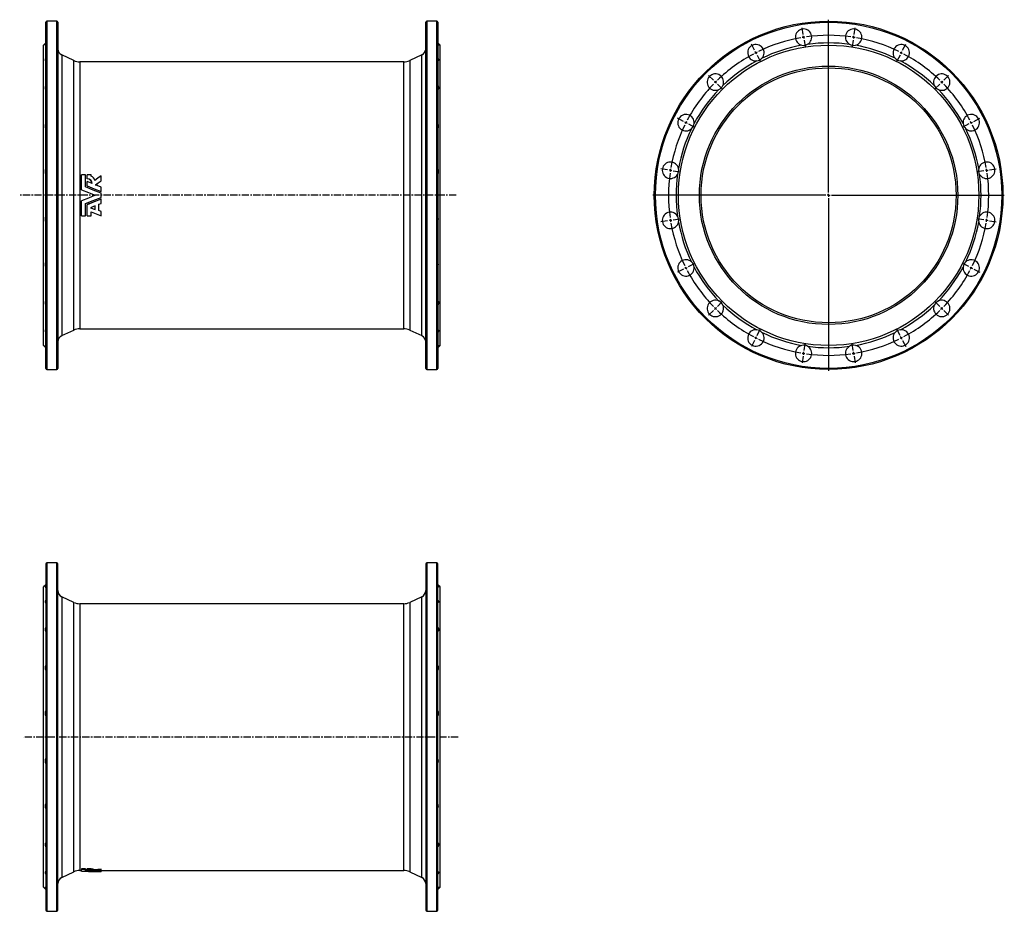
# Model space of a CAD drawing. Extents: x -296 to 1441, y -369 to 1205.
import ezdxf

# ---------------------------------------------------------------- set-up
doc = ezdxf.new("R2010")
doc.units = 0
doc.linetypes.add('CENTERX2', pattern=[20.32, 12.7, -2.54, 2.54, -2.54])
doc.layers.get('0').update_dxf_attribs({"linetype": 'CONTINUOUS'})
doc.layers.add('FORMAT', color=7, linetype='CONTINUOUS')

# ---------------------------------------------------------------- blocks, each defined once
blk = doc.blocks.new('SW_CENTERMARKSYMBOL_0')
at = {"layer": 'FORMAT', "color": 0}
for p, q in [((0, 5), (0, 310)), ((-5, 0), (-310, 0)), ((0, 0), (-2.5, 0)), ((0, 0), (0, 2.5)), ((0, 0), (0, -2.5)), ((0, 0), (2.5, 0)), ((5, 0), (310, 0)), ((0, -5), (0, -310))]:
    blk.add_line(p, q, dxfattribs=at)
blk = doc.blocks.new('SW_CENTERMARKSYMBOL_1')
at = {"layer": 'FORMAT', "color": 0}
for p, q in [((206.7, 155.7), (204.9, 167.6)), ((296.7, 155.7), (298.6, 167.6)), ((207.5, 150.8), (207.1, 153.2)), ((207.5, 150.8), (207.9, 148.3)), ((208.3, 145.8), (210.2, 134)), ((251.7, -123.3), (251.7, 153.3)), ((295.1, 145.8), (293.2, 134)), ((295.9, 150.8), (295.5, 148.3)), ((295.9, 150.8), (296.3, 153.2)), ((121.2, 127.9), (115.7, 138.6)), ((123.5, 123.5), (122.3, 125.7)), ((123.5, 123.5), (124.6, 121.2)), ((380, 123.5), (378.8, 121.2)), ((380, 123.5), (381.1, 125.7)), ((382.2, 127.9), (387.7, 138.6)), ((125.7, 119), (131.2, 108.3)), ((377.7, 119), (372.2, 108.3)), ((48.4, 75), (39.9, 83.5)), ((52, 71.5), (50.2, 73.3)), ((52, 71.5), (53.7, 69.7)), ((451.5, 71.5), (449.7, 69.7)), ((451.5, 71.5), (453.2, 73.3)), ((455, 75), (463.5, 83.5)), ((55.5, 68), (64, 59.5)), ((447.9, 68), (439.4, 59.5)), ((-4.5, 2.3), (-15.1, 7.7)), ((0, 0), (-2.2, 1.1)), ((0, 0), (2.2, -1.1)), ((503.4, 0), (501.2, -1.1)), ((503.4, 0), (505.6, 1.1)), ((507.9, 2.3), (518.6, 7.7)), ((4.5, -2.3), (15.1, -7.7)), ((499, -2.3), (488.3, -7.7)), ((-32.3, -83.3), (-44.1, -81.4)), ((-27.3, -84.1), (-29.8, -83.7)), ((-27.3, -84.1), (-24.8, -84.5)), ((-22.4, -84.8), (-10.5, -86.7)), ((525.8, -84.8), (513.9, -86.7)), ((530.7, -84.1), (528.3, -84.5)), ((530.7, -84.1), (533.2, -83.7)), ((535.7, -83.3), (547.5, -81.4)), ((246.7, -128.3), (-29.8, -128.3)), ((251.7, -128.3), (249.2, -128.3)), ((251.7, -128.3), (251.7, -125.8)), ((251.7, -128.3), (251.7, -130.8)), ((251.7, -128.3), (254.2, -128.3)), ((251.7, -133.3), (251.7, -409.8)), ((256.7, -128.3), (533.2, -128.3)), ((-32.3, -173.2), (-44.1, -175.1)), ((-27.3, -172.4), (-29.8, -172.8)), ((-27.3, -172.4), (-24.8, -172.1)), ((-22.4, -171.7), (-10.5, -169.8)), ((525.8, -171.7), (513.9, -169.8)), ((530.7, -172.4), (528.3, -172.1)), ((530.7, -172.4), (533.2, -172.8)), ((535.7, -173.2), (547.5, -175.1)), ((-4.5, -258.8), (-15.1, -264.2)), ((0, -256.5), (-2.2, -257.6)), ((0, -256.5), (2.2, -255.4)), ((4.5, -254.2), (15.1, -248.8)), ((499, -254.2), (488.3, -248.8)), ((503.4, -256.5), (501.2, -255.4)), ((503.4, -256.5), (505.6, -257.6)), ((507.9, -258.8), (518.6, -264.2)), ((52, -328), (50.2, -329.8)), ((52, -328), (53.7, -326.2)), ((55.5, -324.5), (64, -316)), ((447.9, -324.5), (439.4, -316)), ((451.5, -328), (449.7, -326.2)), ((451.5, -328), (453.2, -329.8)), ((48.4, -331.5), (39.9, -340)), ((455, -331.5), (463.5, -340)), ((123.5, -380), (122.3, -382.2)), ((123.5, -380), (124.6, -377.7)), ((125.7, -375.5), (131.2, -364.8)), ((377.7, -375.5), (372.2, -364.8)), ((380, -380), (378.8, -377.7)), ((380, -380), (381.1, -382.2)), ((121.2, -384.4), (115.7, -395.1)), ((208.3, -402.3), (210.2, -390.5)), ((295.1, -402.3), (293.2, -390.5)), ((382.2, -384.4), (387.7, -395.1)), ((206.7, -412.2), (204.9, -424.1)), ((207.5, -407.3), (207.1, -409.7)), ((207.5, -407.3), (207.9, -404.8)), ((295.9, -407.3), (295.5, -404.8)), ((295.9, -407.3), (296.3, -409.7)), ((296.7, -412.2), (298.6, -424.1))]:
    blk.add_line(p, q, dxfattribs=at)
for start, end in [(100.0141, 115.9859), (99, 99.507), (98.493, 99), (82.0141, 97.9859), (81, 81.507), (80.493, 81), (64.0141, 79.9859), (117, 117.507), (116.493, 117), (63, 63.507), (62.493, 63), (118.0141, 133.9859), (46.0141, 61.9859), (135, 135.507), (134.493, 135), (45, 45.507), (44.493, 45), (136.0141, 151.9859), (28.0141, 43.9859), (153, 153.507), (152.493, 153), (27, 27.507), (26.493, 27), (154.0141, 169.9859), (10.0141, 25.9859), (171, 171.507), (170.493, 171), (9, 9.507), (8.493, 9), (172.0141, 187.9859), (352.0141, 7.9859), (188.493, 189), (189, 189.507), (350.493, 351), (351, 351.507), (190.0141, 205.9859), (334.0141, 349.9859), (206.493, 207), (207, 207.507), (332.493, 333), (333, 333.507), (208.0141, 223.9859), (316.0141, 331.9859), (224.493, 225), (225, 225.507), (314.493, 315), (315, 315.507), (226.0141, 241.9859), (298.0141, 313.9859), (242.493, 243), (243, 243.507), (296.493, 297), (297, 297.507), (244.0141, 259.9859), (280.0141, 295.9859), (260.493, 261), (261, 261.507), (262.0141, 277.9859), (278.493, 279), (279, 279.507)]:
    blk.add_arc((251.7, -128.3), 282.5, start, end, dxfattribs=at)

msp = doc.modelspace()

# ---------------------------------------------------------------- linework, layer by layer
at = {"color": 7, "linetype": 'CONTINUOUS'}
for p, q in [((-249.8, 589.1), (-249.8, 1200.1)), ((-230.3, 1202.1), (-247.8, 1202.1)), ((-228.3, 1200.1), (-228.3, 894.6)), ((420.7, 589.1), (420.7, 1200.1)), ((440.2, 1202.1), (422.7, 1202.1)), ((442.2, 1200.1), (442.2, 894.6)), ((-249.8, 1163.6), (-253.8, 1159.6)), ((-253.8, 894.6), (-253.8, 1159.6)), ((446.2, 1159.6), (442.2, 1163.6)), ((446.2, 894.6), (446.2, 1159.6)), ((-200.1, 1132.5), (-221.3, 1142.4)), ((381.9, 1130.1), (-189.5, 1130.1)), ((413.8, 1142.4), (392.5, 1132.5)), ((-186.5, 904.5), (-186.5, 930.7)), ((-179.4, 930.7), (-186.5, 930.7)), ((-179.4, 909.4), (-179.4, 930.7)), ((-169.8, 930.7), (-176.6, 930.7)), ((-176.6, 923.9), (-176.6, 930.7)), ((-176.6, 923.9), (-176.6, 923.7)), ((-169.8, 928.7), (-169.8, 930.7)), ((-152.2, 920.1), (-152.2, 929)), ((-186.5, 904.4), (-186.5, 904.5)), ((-176.6, 911.2), (-176.6, 918.9)), ((-167.7, 915.3), (-176.6, 918.9)), ((-176.6, 911.2), (-176.6, 911.1)), ((-152.2, 908.9), (-161.8, 912.9)), ((-152.2, 920.1), (-152.2, 920)), ((-152.2, 901.2), (-152.2, 908.9)), ((-253.8, 629.6), (-253.8, 894.6)), ((-228.3, 894.6), (-228.3, 589.1)), ((-152.2, 901.2), (-152.2, 901.2)), ((-152.2, 891), (-152.2, 898.2)), ((-152.2, 888.1), (-152.2, 888)), ((-152.2, 880.3), (-152.2, 888)), ((442.2, 894.6), (442.2, 589.1)), ((446.2, 629.6), (446.2, 894.6)), ((-186.5, 884.9), (-186.5, 884.8)), ((-186.5, 858.5), (-186.5, 884.8)), ((-179.4, 858.5), (-179.4, 879.9)), ((-176.6, 878.2), (-176.6, 878)), ((-176.6, 858.5), (-176.6, 878)), ((-162.5, 876.1), (-171, 872.6)), ((-171, 872.6), (-162.5, 869.4)), ((-170.8, 872.7), (-162.5, 869.5)), ((-162.5, 869.4), (-162.5, 876.1)), ((-156, 878.8), (-152.2, 880.3)), ((-156, 867.6), (-156, 878.8)), ((-186.5, 858.5), (-179.4, 858.5)), ((-176.6, 858.5), (-169.8, 858.5)), ((-169.8, 858.5), (-169.8, 865.3)), ((-169.8, 865.3), (-152.2, 858.5)), ((-152.2, 866.3), (-156, 867.8)), ((-152.2, 866.1), (-156, 867.6)), ((-152.2, 866.3), (-152.2, 866.1)), ((-152.2, 858.5), (-152.2, 866.1)), ((-221.3, 646.9), (-200.1, 656.8)), ((-189.5, 659.1), (381.9, 659.1)), ((392.5, 656.8), (413.8, 646.9)), ((-253.8, 629.6), (-249.8, 625.6)), ((442.2, 625.6), (446.2, 629.6)), ((-247.8, 587.1), (-230.3, 587.1)), ((422.7, 587.1), (440.2, 587.1)), ((-249.8, 243.8), (-249.8, -367.2)), ((-230.3, 245.8), (-247.8, 245.8)), ((-228.3, -367.2), (-228.3, 243.8)), ((420.7, 243.8), (420.7, -367.2)), ((440.2, 245.8), (422.7, 245.8)), ((442.2, -367.2), (442.2, 243.8)), ((-249.8, 207.3), (-253.8, 203.3)), ((-253.8, -326.7), (-253.8, 203.3)), ((446.2, 203.3), (442.2, 207.3)), ((446.2, -326.7), (446.2, 203.3)), ((-200.1, 176.1), (-221.3, 186.1)), ((381.9, 173.8), (-189.5, 173.8)), ((413.8, 186.1), (392.5, 176.1)), ((-179.4, -294.5), (-186.5, -294.5)), ((-186.5, -294.5), (-186.5, -295.9)), ((-179.4, -294.5), (-179.4, -295.9)), ((-169.8, -294.5), (-176.6, -294.5)), ((-176.6, -295.9), (-176.6, -294.5)), ((-169.8, -295.9), (-169.8, -294.5)), ((-152.2, -296.2), (-152.2, -294.7)), ((-221.3, -309.5), (-200.1, -299.6)), ((-189.5, -297.2), (-186.5, -297.2)), ((-179.4, -295.9), (-186.5, -295.9)), ((-186.5, -298.5), (-186.5, -295.9)), ((-179.4, -298.3), (-179.4, -295.9)), ((-176.6, -296.8), (-179.4, -296.8)), ((-169.8, -295.9), (-176.6, -295.9)), ((-176.6, -296.9), (-176.6, -295.9)), ((-176.6, -297.5), (-176.6, -296.9)), ((-176.6, -298.1), (-176.6, -297.5)), ((-167.7, -297.8), (-176.6, -297.5)), ((-169.8, -296.3), (-169.8, -295.9)), ((-163.1, -297.3), (-163.1, -295.8)), ((-162.5, -298.7), (-152.2, -298.7)), ((-152.2, -298.3), (-161.8, -298)), ((-152.2, -297.3), (-152.2, -296.2)), ((-152.2, -297.2), (381.9, -297.2)), ((-152.2, -298.3), (-152.2, -297.3)), ((-152.2, -298.6), (-152.2, -298.3)), ((-152.2, -298.6), (-152.2, -298.7)), ((-152.2, -298.7), (-152.2, -298.7)), ((392.5, -299.6), (413.8, -309.5)), ((-253.8, -326.7), (-249.8, -330.7)), ((442.2, -330.7), (446.2, -326.7)), ((-247.8, -369.2), (-230.3, -369.2)), ((422.7, -369.2), (440.2, -369.2))]:
    msp.add_line(p, q, dxfattribs=at)
at = {"color": 8, "linetype": 'CONTINUOUS'}
for p, q in [((-247.8, 1202.1), (-247.8, 587.1)), ((-230.3, 894.6), (-230.3, 1202.1)), ((422.7, 1202.1), (422.7, 587.1)), ((440.2, 894.6), (440.2, 1202.1)), ((-221.3, 1142.4), (-221.3, 894.6)), ((-200.1, 894.6), (-200.1, 1132.5)), ((-189.5, 1130.1), (-189.5, 894.6)), ((381.9, 894.6), (381.9, 1130.1)), ((392.5, 1132.5), (392.5, 656.8)), ((413.8, 646.9), (413.8, 1142.4)), ((-230.3, 587.1), (-230.3, 894.6)), ((-221.3, 894.6), (-221.3, 646.9)), ((-200.1, 656.8), (-200.1, 894.6)), ((-189.5, 894.6), (-189.5, 659.1)), ((381.9, 659.1), (381.9, 894.6)), ((440.2, 587.1), (440.2, 894.6)), ((-247.8, 245.8), (-247.8, -369.2)), ((-230.3, -369.2), (-230.3, 245.8)), ((422.7, 245.8), (422.7, -369.2)), ((440.2, -369.2), (440.2, 245.8)), ((-221.3, 186.1), (-221.3, -309.5)), ((-200.1, -299.6), (-200.1, 176.1)), ((-189.5, 173.8), (-189.5, -297.2)), ((381.9, -297.2), (381.9, 173.8)), ((392.5, 176.1), (392.5, -299.6)), ((413.8, -309.5), (413.8, 186.1))]:
    msp.add_line(p, q, dxfattribs=at)
at = {"color": 7, "linetype": 'CONTINUOUS', "flags": 128}
for points in [[(-249.8, 1161.1), (-250.1, 1160.7), (-250.3, 1160.3), (-250.5, 1160), (-250.6, 1159.7), (-250.7, 1159.5), (-250.8, 1159.3), (-250.7, 1159.2), (-250.7, 1159.2), (-250.5, 1159.2), (-250.3, 1159.2), (-250.1, 1159.3), (-249.8, 1159.5)], [(442.2, 1161.1), (442.5, 1160.7), (442.8, 1160.3), (443, 1160), (443.1, 1159.7), (443.2, 1159.5), (443.2, 1159.3), (443.2, 1159.2), (443.1, 1159.2), (443, 1159.2), (442.8, 1159.2), (442.5, 1159.3), (442.2, 1159.5)], [(-249.8, 1136.6), (-250.1, 1136), (-250.3, 1135.4), (-250.5, 1134.9), (-250.6, 1134.4), (-250.7, 1133.9), (-250.8, 1133.5), (-250.7, 1133.1), (-250.7, 1132.7), (-250.5, 1132.5), (-250.3, 1132.2), (-250.1, 1132), (-249.8, 1131.9)], [(442.2, 1136.6), (442.5, 1136), (442.8, 1135.4), (443, 1134.9), (443.1, 1134.4), (443.2, 1133.9), (443.2, 1133.5), (443.2, 1133.1), (443.1, 1132.7), (443, 1132.5), (442.8, 1132.2), (442.5, 1132), (442.2, 1131.9)], [(-249.8, 1088.5), (-250.1, 1087.7), (-250.3, 1087), (-250.5, 1086.2), (-250.6, 1085.5), (-250.7, 1084.8), (-250.8, 1084.2), (-250.7, 1083.6), (-250.7, 1083), (-250.5, 1082.5), (-250.3, 1082), (-250.1, 1081.5), (-249.8, 1081.2)], [(442.2, 1088.5), (442.5, 1087.7), (442.8, 1087), (443, 1086.2), (443.1, 1085.5), (443.2, 1084.8), (443.2, 1084.2), (443.2, 1083.6), (443.1, 1083), (443, 1082.5), (442.8, 1082), (442.5, 1081.5), (442.2, 1081.2)], [(-152.2, 929), (-157.6, 924.9), (-163.1, 920.8)], [(-186.5, 904.5), (-174.5, 899.6), (-162.5, 894.6)], [(-186.5, 904.4), (-174.5, 899.5), (-162.5, 894.6)], [(-152.2, 898.2), (-165.8, 903.8), (-179.4, 909.4)], [(-176.6, 911.2), (-164.4, 906.2), (-152.2, 901.2)], [(-176.6, 911.1), (-164.4, 906.1), (-152.2, 901.2)], [(-161.8, 912.9), (-157, 916.5), (-152.2, 920.1)], [(-161.7, 912.8), (-157, 916.4), (-152.2, 920)], [(-162.5, 894.6), (-174.5, 889.7), (-186.5, 884.8)], [(-162.5, 894.6), (-174.5, 889.7), (-186.5, 884.9)], [(-179.4, 879.9), (-165.8, 885.5), (-152.2, 891)], [(-152.2, 888.1), (-164.4, 883.1), (-176.6, 878.2)], [(-152.2, 888), (-164.4, 883), (-176.6, 878)], [(-249.8, 708.1), (-250.1, 707.7), (-250.3, 707.3), (-250.5, 706.9), (-250.6, 706.3), (-250.7, 705.8), (-250.8, 705.2), (-250.7, 704.5), (-250.7, 703.9), (-250.5, 703.1), (-250.3, 702.4), (-250.1, 701.6), (-249.8, 700.8)], [(442.2, 708.1), (442.5, 707.7), (442.8, 707.3), (443, 706.9), (443.1, 706.3), (443.2, 705.8), (443.2, 705.2), (443.2, 704.5), (443.1, 703.9), (443, 703.1), (442.8, 702.4), (442.5, 701.6), (442.2, 700.8)], [(-249.8, 657.3), (-250.1, 657.2), (-250.3, 657.1), (-250.5, 656.8), (-250.6, 656.6), (-250.7, 656.3), (-250.8, 655.9), (-250.7, 655.5), (-250.7, 655), (-250.5, 654.5), (-250.3, 653.9), (-250.1, 653.3), (-249.8, 652.7)], [(442.2, 657.3), (442.5, 657.2), (442.8, 657.1), (443, 656.8), (443.1, 656.6), (443.2, 656.3), (443.2, 655.9), (443.2, 655.5), (443.1, 655), (443, 654.5), (442.8, 653.9), (442.5, 653.3), (442.2, 652.7)], [(-249.8, 629.8), (-250.1, 629.9), (-250.3, 630.1), (-250.5, 630.1), (-250.6, 630.1), (-250.7, 630.1), (-250.8, 629.9), (-250.7, 629.8), (-250.7, 629.6), (-250.5, 629.3), (-250.3, 629), (-250.1, 628.6), (-249.8, 628.2)], [(442.2, 629.8), (442.5, 629.9), (442.8, 630.1), (443, 630.1), (443.1, 630.1), (443.2, 630.1), (443.2, 629.9), (443.2, 629.8), (443.1, 629.6), (443, 629.3), (442.8, 629), (442.5, 628.6), (442.2, 628.2)], [(-249.8, 204.7), (-250.1, 204.3), (-250.3, 204), (-250.5, 203.7), (-250.6, 203.4), (-250.7, 203.2), (-250.8, 203), (-250.7, 202.9), (-250.7, 202.8), (-250.5, 202.8), (-250.3, 202.9), (-250.1, 203), (-249.8, 203.1)], [(442.2, 204.7), (442.5, 204.3), (442.8, 204), (443, 203.7), (443.1, 203.4), (443.2, 203.2), (443.2, 203), (443.2, 202.9), (443.1, 202.8), (443, 202.8), (442.8, 202.9), (442.5, 203), (442.2, 203.1)], [(-249.8, 180.3), (-250.1, 179.7), (-250.3, 179.1), (-250.5, 178.5), (-250.6, 178), (-250.7, 177.5), (-250.8, 177.1), (-250.7, 176.7), (-250.7, 176.4), (-250.5, 176.1), (-250.3, 175.9), (-250.1, 175.7), (-249.8, 175.6)], [(442.2, 180.3), (442.5, 179.7), (442.8, 179.1), (443, 178.5), (443.1, 178), (443.2, 177.5), (443.2, 177.1), (443.2, 176.7), (443.1, 176.4), (443, 176.1), (442.8, 175.9), (442.5, 175.7), (442.2, 175.6)], [(-249.8, 132.1), (-250.1, 131.4), (-250.3, 130.6), (-250.5, 129.9), (-250.6, 129.2), (-250.7, 128.5), (-250.8, 127.9), (-250.7, 127.2), (-250.7, 126.7), (-250.5, 126.1), (-250.3, 125.6), (-250.1, 125.2), (-249.8, 124.8)], [(442.2, 132.1), (442.5, 131.4), (442.8, 130.6), (443, 129.9), (443.1, 129.2), (443.2, 128.5), (443.2, 127.9), (443.2, 127.2), (443.1, 126.7), (443, 126.1), (442.8, 125.6), (442.5, 125.2), (442.2, 124.8)], [(-249.8, -248.2), (-250.1, -248.6), (-250.3, -249), (-250.5, -249.5), (-250.6, -250), (-250.7, -250.6), (-250.8, -251.1), (-250.7, -251.8), (-250.7, -252.5), (-250.5, -253.2), (-250.3, -254), (-250.1, -254.7), (-249.8, -255.5)], [(442.2, -248.2), (442.5, -248.6), (442.8, -249), (443, -249.5), (443.1, -250), (443.2, -250.6), (443.2, -251.1), (443.2, -251.8), (443.1, -252.5), (443, -253.2), (442.8, -254), (442.5, -254.7), (442.2, -255.5)], [(-152.2, -294.7), (-157.6, -295.3), (-163.1, -295.8)], [(-249.8, -299), (-250.1, -299.1), (-250.3, -299.3), (-250.5, -299.5), (-250.6, -299.8), (-250.7, -300.1), (-250.8, -300.5), (-250.7, -300.9), (-250.7, -301.4), (-250.5, -301.9), (-250.3, -302.4), (-250.1, -303.1), (-249.8, -303.7)], [(-186.5, -298.5), (-174.5, -298.7), (-162.5, -298.7)], [(-152.2, -298.7), (-165.8, -298.5), (-179.4, -298.3)], [(-176.6, -296.9), (-175.6, -296.9), (-174.6, -296.9), (-173.6, -297), (-172.7, -297), (-171.8, -297.1), (-170.9, -297.1), (-170.2, -297.2), (-169.6, -297.3), (-169, -297.4), (-168.5, -297.5), (-168.2, -297.6), (-167.9, -297.7), (-167.8, -297.7), (-167.7, -297.8)], [(-176.6, -298.1), (-164.4, -298.4), (-152.2, -298.6)], [(-152.2, -296.2), (-157.6, -296.8), (-163.1, -297.3)], [(-161.8, -298), (-157, -297.7), (-152.2, -297.3)], [(442.2, -299), (442.5, -299.1), (442.8, -299.3), (443, -299.5), (443.1, -299.8), (443.2, -300.1), (443.2, -300.5), (443.2, -300.9), (443.1, -301.4), (443, -301.9), (442.8, -302.4), (442.5, -303.1), (442.2, -303.7)], [(-249.8, -326.5), (-250.1, -326.4), (-250.3, -326.3), (-250.5, -326.2), (-250.6, -326.2), (-250.7, -326.3), (-250.8, -326.4), (-250.7, -326.6), (-250.7, -326.8), (-250.5, -327), (-250.3, -327.4), (-250.1, -327.7), (-249.8, -328.2)], [(442.2, -326.5), (442.5, -326.4), (442.8, -326.3), (443, -326.2), (443.1, -326.2), (443.2, -326.3), (443.2, -326.4), (443.2, -326.6), (443.1, -326.8), (443, -327), (442.8, -327.4), (442.5, -327.7), (442.2, -328.2)]]:
    msp.add_lwpolyline(points, dxfattribs=at)
at = {"color": 7, "linetype": 'CONTINUOUS'}
for radius in [307.5, 265, 228, 225]:
    msp.add_circle((1131.5, 894.6), radius, dxfattribs=at)
at = {"color": 8, "linetype": 'CONTINUOUS'}
msp.add_circle((1131.5, 894.6), 305.5, dxfattribs=at)
at = {"color": 7, "linetype": 'CONTINUOUS'}
for centre, radius, start, end in [((-247.8, 1200.1), 2, 90, 180), ((-230.3, 1200.1), 2, 0, 90), ((422.7, 1200.1), 2, 90, 180), ((440.2, 1200.1), 2, 0, 90), ((1087.3, 1173.7), 14.5, 299.8602, 258.1398), ((1175.7, 1173.7), 14.5, 281.8602, 240.1398), ((-216.3, 1153.3), 12, 180, 245), ((408.7, 1153.3), 12, 295, 0), ((1003.2, 1146.3), 14.5, 317.8602, 276.1398), ((1131.5, 894.6), 269, 100.0998, 115.9002), ((1087.3, 1173.7), 14.5, 258.1411, 299.8586), ((1131.5, 894.6), 269, 82.0998, 97.9002), ((1175.7, 1173.7), 14.5, 240.1415, 281.8588), ((1131.5, 894.6), 269, 64.0998, 79.9002), ((1259.7, 1146.3), 14.5, 263.8602, 222.1398), ((-189.5, 1155.1), 25, 245, 270), ((381.9, 1155.1), 25, 270, 295), ((1131.5, 894.6), 269, 118.0998, 133.9002), ((1003.2, 1146.3), 14.5, 276.1412, 317.8589), ((1259.7, 1146.3), 14.5, 222.1411, 263.8588), ((1131.5, 894.6), 269, 46.0998, 61.9002), ((931.7, 1094.4), 14.5, 335.8602, 294.1398), ((1331.2, 1094.4), 14.5, 245.8602, 204.1398), ((1131.5, 894.6), 269, 136.0998, 151.9002), ((931.7, 1094.4), 14.5, 294.1412, 335.8588), ((1331.2, 1094.4), 14.5, 204.1412, 245.8588), ((1131.5, 894.6), 269, 28.0998, 43.9002), ((879.8, 1022.9), 14.5, 353.8602, 312.1398), ((1383.2, 1022.9), 14.5, 227.8602, 186.1398), ((-239.7, 1016.7), 11.1, 155.4286, 204.5714), ((432.2, 1016.7), 11.1, 335.4286, 24.5714), ((1131.5, 894.6), 269, 154.0998, 169.9002), ((879.8, 1022.9), 14.5, 312.1411, 353.8588), ((1383.2, 1022.9), 14.5, 186.1412, 227.8589), ((1131.5, 894.6), 269, 10.0998, 25.9002), ((-237.3, 936.7), 13.5, 157.8379, 202.1621), ((429.7, 936.7), 13.5, 337.8379, 22.1621), ((852.5, 938.8), 14.5, 11.8602, 330.1398), ((852.5, 938.8), 14.5, 330.1415, 11.8588), ((1410.5, 938.8), 14.5, 168.1411, 209.8586), ((1410.5, 938.8), 14.5, 209.8602, 168.1398), ((-176.6, 915), 8.92, 2.0179, 89.9933), ((-176.6, 914.8), 8.88, 2.9943, 90.2203), ((-173.6, 918.6), 10.8, 12.0552, 69.1155), ((1131.5, 894.6), 269, 172.0998, 187.9002), ((1131.5, 894.6), 269, 352.0998, 7.9002), ((-237.3, 852.6), 13.5, 157.8036, 202.1964), ((429.7, 852.6), 13.5, 337.8036, 22.1964), ((852.5, 850.4), 14.5, 29.8602, 348.1398), ((852.5, 850.4), 14.5, 348.1411, 29.8586), ((1410.5, 850.4), 14.5, 150.1415, 191.8588), ((1410.5, 850.4), 14.5, 191.8602, 150.1398), ((1131.5, 894.6), 269, 190.0998, 205.9002), ((1131.5, 894.6), 269, 334.0998, 349.9002), ((-239.8, 772.5), 11, 155.3071, 204.6929), ((432.2, 772.5), 11, 335.3071, 24.6929), ((879.8, 766.4), 14.5, 47.8602, 6.1398), ((879.8, 766.4), 14.5, 6.1412, 47.8589), ((1131.5, 894.6), 269, 208.0998, 223.9002), ((1131.5, 894.6), 269, 316.0998, 331.9002), ((1383.2, 766.4), 14.5, 173.8602, 132.1398), ((1383.2, 766.4), 14.5, 132.1411, 173.8588), ((931.7, 694.9), 14.5, 65.8602, 24.1398), ((931.7, 694.9), 14.5, 24.1412, 65.8588), ((1131.5, 894.6), 269, 226.0998, 241.9002), ((1131.5, 894.6), 269, 298.0998, 313.9002), ((1331.2, 694.9), 14.5, 155.8602, 114.1398), ((1331.2, 694.9), 14.5, 114.1412, 155.8588), ((-216.3, 636), 12, 115, 180), ((-189.5, 634.1), 25, 90, 115), ((381.9, 634.1), 25, 65, 90), ((408.7, 636), 12, 0, 65), ((1003.2, 642.9), 14.5, 83.8602, 42.1398), ((1003.2, 642.9), 14.5, 42.1411, 83.8588), ((1131.5, 894.6), 269, 244.0998, 259.9002), ((1131.5, 894.6), 269, 280.0998, 295.9002), ((1259.7, 642.9), 14.5, 137.8602, 96.1398), ((1259.7, 642.9), 14.5, 96.1412, 137.8589), ((1087.3, 615.6), 14.5, 101.8602, 60.1398), ((1087.3, 615.6), 14.5, 60.1415, 101.8588), ((1131.5, 894.6), 269, 262.0998, 277.9002), ((1175.7, 615.6), 14.5, 119.8602, 78.1398), ((1175.7, 615.6), 14.5, 78.1411, 119.8586), ((-247.8, 589.1), 2, 180, 270), ((-230.3, 589.1), 2, 270, 0), ((422.7, 589.1), 2, 180, 270), ((440.2, 589.1), 2, 270, 0), ((-247.8, 243.8), 2, 90, 180), ((-230.3, 243.8), 2, 0, 90), ((422.7, 243.8), 2, 90, 180), ((440.2, 243.8), 2, 0, 90), ((-216.3, 196.9), 12, 180, 245), ((408.7, 196.9), 12, 295, 0), ((-189.5, 198.8), 25, 245, 270), ((381.9, 198.8), 25, 270, 295), ((-239.7, 60.4), 11.1, 155.4286, 204.5714), ((432.2, 60.4), 11.1, 335.4286, 24.5714), ((-237.3, -19.6), 13.5, 157.8379, 202.1621), ((429.7, -19.6), 13.5, 337.8379, 22.1621), ((-237.3, -103.8), 13.5, 157.8036, 202.1964), ((429.7, -103.8), 13.5, 337.8036, 22.1964), ((-239.8, -183.8), 11, 155.3071, 204.6929), ((432.2, -183.8), 11, 335.3071, 24.6929), ((-169.8, -318), 23.2, 73.155, 89.9324), ((-216.3, -320.4), 12, 115, 180), ((-189.5, -322.2), 25, 90, 115), ((-169.8, -319.4), 23.2, 73.0727, 89.9082), ((381.9, -322.2), 25, 65, 90), ((408.7, -320.4), 12, 0, 65), ((-247.8, -367.2), 2, 180, 270), ((-230.3, -367.2), 2, 270, 0), ((422.7, -367.2), 2, 180, 270), ((440.2, -367.2), 2, 270, 0)]:
    msp.add_arc(centre, radius, start, end, dxfattribs=at)
at = {"layer": 'FORMAT', "linetype": 'CENTERX2'}
for p, q in [((474.6, 894.6), (-295.7, 894.6)), ((477.8, -61.7), (-289.3, -61.7))]:
    msp.add_line(p, q, dxfattribs=at)

# ---------------------------------------------------------------- block references
at = {"layer": 'FORMAT'}
for name, p in [('SW_CENTERMARKSYMBOL_0', (1131.5, 894.6)), ('SW_CENTERMARKSYMBOL_1', (879.8, 1022.9))]:
    msp.add_blockref(name, p, dxfattribs=at)

doc.saveas('drawing.dxf')
